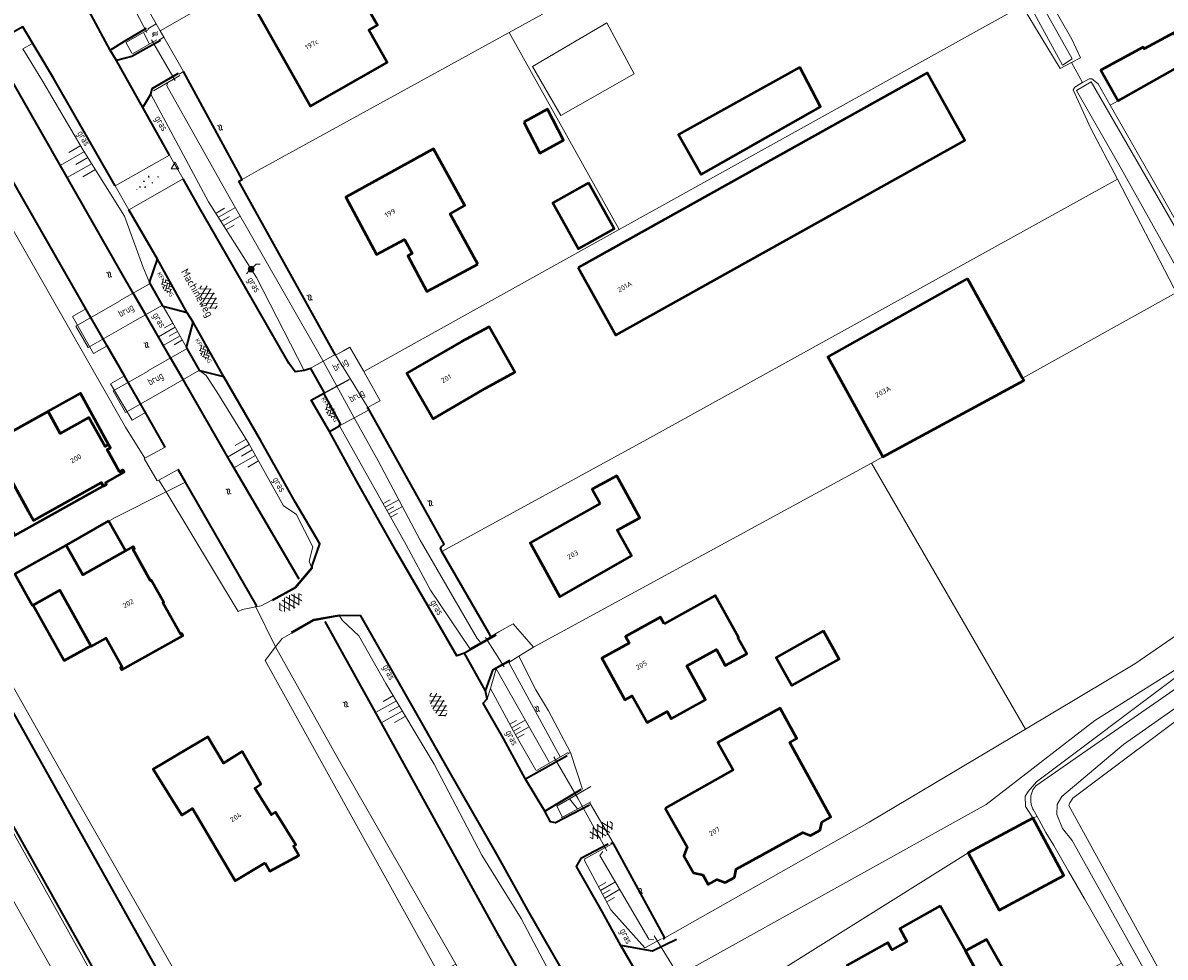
# Model space of a CAD drawing. Header units: metres. Extents: x 113441 to 115918, y 474822 to 477887.
# Tile 44 of 145: x 114680 to 114825, y 475857 to 475976. Entities that reach past the tile are written whole.
import ezdxf
from ezdxf.enums import TextEntityAlignment as Align

# ---------------------------------------------------------------- set-up
doc = ezdxf.new("R2010")
doc.units = ezdxf.units.M
doc.layers.get('0').update_dxf_attribs({"color": 252})
for name, color, linetype, lineweight in [('B-WE-GK-BESCHOEIING-G', 252, 'GK-BESCHOEIING', 35), ('B-WE-GK-KEERWAND_DAMWAND_HOUT-G', 30, 'Continuous', 18), ('B-WE-GR-GRAS-GV', 252, 'Continuous', 13), ('B-WE-GR-GROENVOORZIENING-GV', 252, 'Continuous', 18), ('B-WE-GW-TALUD-S', 90, 'Continuous', 18), ('B-WE-GW-TALUD_KRUIN-G', 252, 'Continuous', 18), ('B-WE-IE-TERREINAFSCHEIDING_KUNSTMATIG_MUUR-G', 252, 'IE-TERREINAFSCHEIDING-KUNSTMATIG-DICHT', 18), ('B-WE-KW-KUNSTWERK-G', 170, 'Continuous', 18), ('B-WE-KW-KUNSTWERK_DEK-GV', 252, 'Continuous', 18), ('B-WE-KW-KUNSTWERK_DUIKER-G', 252, 'Continuous', 18), ('B-WE-KW-KUNSTWERK_LANDHOOFD-GV', 252, 'Continuous', 18), ('B-WE-MO-ONDERZOEK_PEILBUIS-S', 150, 'Continuous', 18), ('B-WE-OG-BEBOUWING-GV', 7, 'Continuous', 50), ('B-WE-OG-BEBOUWING-T18', 7, 'Continuous', 50), ('B-WE-OG-BEBOUWING_LUIFEL-GV', 7, 'Continuous', 50), ('B-WE-OG-BEBOUWING_SCHUUR-GV', 7, 'Continuous', 50), ('B-WE-OG-INFO-T18', 7, 'Continuous', 18), ('B-WE-OG-TERREIN_ERF-GV', 252, 'Continuous', 18), ('B-WE-OG-TOPOGRAFIE-T18', 7, 'Continuous', 18), ('B-WE-OG-TOPOGRAFIE_PIKET-S', 7, 'Continuous', 18), ('B-WE-OG-WATER-GV', 252, 'Continuous', 18), ('B-WE-OG-WATER-S', 130, 'Continuous', 18), ('B-WE-OG-WATER_SLOOT-G', 120, 'Continuous', 18), ('B-WE-OG-WATER_SLOOT-GV', 252, 'Continuous', 18), ('B-WE-OG-WATERPEIL-T18', 150, 'Continuous', 35), ('B-WE-VH-DREMPEL-G', 30, 'Continuous', 18), ('B-WE-VH-KANTVERHARDING_ASFALT-G', 60, 'Continuous', 35), ('B-WE-VH-KANTVERHARDING_BETONSTRAATSTEEN-G', 60, 'Continuous', 35), ('B-WE-VH-KANTVERHARDING_GRIND-G', 60, 'Continuous', 35), ('B-WE-VH-KANTVERHARDING_TEGEL-G', 60, 'Continuous', 18), ('B-WE-VH-VERHARDING_ASFALT-S', 252, 'Continuous', 18), ('B-WE-VH-VERHARDING_BETON-S', 252, 'Continuous', 18), ('B-WE-VH-VERHARDING_BETONSTRAATSTEEN-S', 252, 'Continuous', 18), ('B-WE-VH-VERHARDING_GESLOTEN-GV', 252, 'Continuous', 18), ('B-WE-VH-VERHARDING_HALFVERHARDING-GV', 252, 'Continuous', 18), ('B-WE-VH-VERHARDING_OPEN-GV', 252, 'Continuous', 18)]:
    doc.layers.add(name, color=color, linetype=linetype, lineweight=lineweight)
doc.layers.get('0').freeze()
doc.styles.add('NLCS-ISO', font='NLCS-ISO.ttf')
doc.styles.add('NLCS-ISO-ANNOTATIEF-T18', font='NLCS-ISO.ttf', dxfattribs={"height": 1.8})
doc.linetypes.add('GK-BESCHOEIING', pattern='A,30,-5,[1,NLCS.SHX,S=1,R=0,X=0,Y=0],-5', length=40)
doc.linetypes.add('IE-TERREINAFSCHEIDING-KUNSTMATIG-DICHT', pattern='A,8,-1,[82,NLCS.SHX,S=0.75,R=90,X=0,Y=0],-1', length=10)

# ---------------------------------------------------------------- blocks, each defined once
blk = doc.blocks.new('SMO-BODEM_PEILBUIS-SO')
h = blk.add_hatch(color=256)
edge = h.paths.add_edge_path()
edge.add_arc((0, 0), 0.75, 0, 360)
at = {"color": 0, "linetype": 'Continuous'}
blk.add_line((1.28, 1.28), (2.29, 1.28), dxfattribs=at)
at = {"color": 0, "linetype": 'Continuous', "flags": 128}
for points in [[(0.53, 0.53), (1.28, 1.28)], [(-1.17, -1.17), (-0.53, -0.53)]]:
    blk.add_lwpolyline(points, dxfattribs=at)
at = {"color": 0, "linetype": 'Continuous'}
blk.add_circle((0, 0), 0.75, dxfattribs=at)
at = {"style": 'NLCS-ISO'}
blk.add_attdef('NR', (1.47, -0.77), '', height=1.25, dxfattribs=at)
blk = doc.blocks.new('SOG-PIKET-SO')
blk.add_lwpolyline([(-1, -0.58), (1, -0.58), (0, 1.15), (-1, -0.58)])
blk = doc.blocks.new('SVH-BSS_KEIFORMAAT_KEPER_KL-SO')
for p, q in [((-3.44, -0.47), (-2.97, 0)), ((-3.31, 0.34), (-1.48, -1.48)), ((-2.52, 1.03), (-1.48, 0)), ((-2.23, -0.74), (0, 1.48)), ((-2.23, 0.74), (-1.57, 1.4)), ((-1.77, -1.77), (0, 0)), ((-0.74, 0.74), (1.48, -1.48)), ((-0.1, 1.58), (1.48, 0)), ((0.74, 0.74), (1.4, 1.4)), ((0.74, -0.74), (2.46, 0.98)), ((1.06, -1.91), (2.97, 0)), ((2.23, 0.74), (3.31, -0.34)), ((-0.74, -0.74), (0.5, -1.99)), ((-0.52, -2), (0, -1.48)), ((2.23, -0.74), (2.72, -1.24))]:
    blk.add_line(p, q)
at = {"style": 'NLCS-ISO'}
blk.add_attdef('FORMAAT', text='', height=1.8, dxfattribs=at).set_placement((-3.47, -0.23), align=Align.MIDDLE_RIGHT)
blk.add_attdef('KLEUR', text='', height=1.8, dxfattribs=at).set_placement((3.32, -0.22), align=Align.MIDDLE_LEFT)
at = {"style": 'NLCS-ISO', "flags": 1}
blk.add_attdef('FUNCTIE', text='', height=1.8, dxfattribs=at).set_placement((0.12, -3.58), align=Align.MIDDLE_CENTER)
blk = doc.blocks.new('SVH-ASFALT-SO')
at = {"ltscale": 0.1}
for p, q in [((-1.15, 0.42), (0.57, 3.38)), ((1.65, -0.13), (-0.28, 3.22)), ((0, 0), (1.96, 3.4)), ((2.92, 0.07), (0.99, 3.42)), ((1.31, -0.14), (3.19, 3.13)), ((4.02, 0.57), (2.43, 3.33)), ((-1.63, 0.76), (-2.07, 1.52)), ((-2.02, 1.3), (-1.1, 2.9)), ((0.22, -0.04), (-1.38, 2.73)), ((2.79, 0.04), (4.24, 2.55)), ((4.7, 1.8), (4.29, 2.51))]:
    blk.add_line(p, q, dxfattribs=at)
at = {"style": 'NLCS-ISO'}
blk.add_attdef('KLEUR', text='', height=1.8, dxfattribs=at).set_placement((6.35, 1.54), align=Align.MIDDLE_LEFT)
at = {"style": 'NLCS-ISO', "flags": 1}
blk.add_attdef('FUNCTIE', text='', height=1.8, dxfattribs=at).set_placement((0.87, -2.83), align=Align.MIDDLE_CENTER)
blk = doc.blocks.new('SGW-TALUD-SO')
for p, q in [((0, 0.502), (0.502, 0.502)), ((0, 0.251), (1.004, 0.251)), ((0, 0), (0.502, 0)), ((0, -0.251), (1.004, -0.251)), ((0, -0.502), (0.502, -0.502))]:
    blk.add_line(p, q)
blk = doc.blocks.new('SVH-BETON-SO')
for p, q in [((-2.09, 0), (-1.91, 0)), ((-2, -0.16), (-2.09, 0)), ((-2, -0.16), (-1.91, 0)), ((-0.52, 0.76), (-0.33, 0.76)), ((-0.43, 0.59), (-0.52, 0.76)), ((-0.43, 0.59), (-0.33, 0.76)), ((1.25, 1.31), (1.16, 1.08)), ((1.16, 1.07), (1.26, 0.97)), ((1.25, 1.31), (1.35, 1.21)), ((1.35, 1.21), (1.26, 0.98)), ((3.15, 0), (3.34, 0)), ((3.25, -0.16), (3.15, 0)), ((3.25, -0.16), (3.34, 0)), ((-1, -0.74), (-0.9, -0.64)), ((-1, -0.74), (-0.77, -0.83)), ((-0.9, -0.64), (-0.67, -0.73)), ((-0.77, -0.83), (-0.67, -0.73)), ((1.15, -0.65), (1.34, -0.65)), ((1.25, -0.81), (1.15, -0.65)), ((1.25, -0.81), (1.34, -0.65))]:
    blk.add_line(p, q)
for centre in [(-1.23, 0.61), (-0.9, 0.04), (0, 0), (0.31, 1.11), (1.25, 0), (2.28, 0.72), (-3.01, -0.16), (-2, -0.65), (-0.07, -0.36), (0, -1.05), (2.24, -0.16), (3.25, -0.65)]:
    blk.add_circle(centre, 0.00119)
at = {"style": 'NLCS-ISO', "flags": 1}
blk.add_attdef('FUNCTIE', text='', height=1.8, dxfattribs=at).set_placement((0.12, -3.58), align=Align.MIDDLE_CENTER)
blk = doc.blocks.new('SOG-WATER-SO')
at = {"flags": 128}
for points in [[(-2.51, 0.56), (-2.43, 0.7, -0.538831), (-0.42, 0.73, 0.605168), (1.26, 0.93, -4.035705)], [(-2.88, -0.71), (-2.79, -0.57, -0.538831), (-0.79, -0.54, 0.605168), (0.89, -0.34, -4.035705)]]:
    blk.add_lwpolyline(points, format="xyb", dxfattribs=at)

msp = doc.modelspace()

# ---------------------------------------------------------------- linework, layer by layer
at = {"layer": 'B-WE-GK-BESCHOEIING-G', "ltscale": 0.5, "flags": 128}
for points in [[(114693.801, 475941.472), (114692.325, 475944.037), (114684.673, 475957.435), (114677.079, 475970.758)], [(114707.228, 475955.694), (114707.66, 475955.934), (114700.194, 475969.643)], [(114697.883, 475921.876), (114695.367, 475926.259), (114692.687, 475930.927), (114690.491, 475934.751), (114687.78, 475939.474), (114676.358, 475959.367)], [(114719.533, 475933.573), (114707.228, 475955.694)], [(114652.292, 475946.578), (114647.303, 475943.775), (114671.023, 475901.431), (114705.155, 475840.501)], [(114722.347, 475795.535), (114722.199, 475795.799), (114682.645, 475866.371), (114638.41, 475945.116)], [(114695.387, 475938.717), (114693.801, 475941.472)], [(114698.55, 475933.222), (114695.387, 475938.717)], [(114700.145, 475930.45), (114698.55, 475933.222)], [(114714.9, 475905.062), (114706.221, 475919.895), (114700.145, 475930.45)], [(114732.997, 475909.157), (114733.34, 475909.5), (114723.66, 475926.9)], [(114700.439, 475917.425), (114699.524, 475919.019)], [(114709.424, 475901.777), (114700.439, 475917.425)], [(114739.046, 475898.248), (114733.07, 475908.59), (114732.88, 475909.04), (114732.997, 475909.157)], [(114709.424, 475901.777), (114709.398, 475901.563)], [(114751.411, 475840.125), (114748.436, 475845.385), (114740.15, 475860.003), (114725.762, 475886.062), (114718.209, 475899.679)], [(114739.31, 475897.79), (114739.046, 475898.248)], [(114751.914, 475876.498), (114751.937, 475876.51)], [(114751.937, 475876.51), (114751.926, 475876.53)], [(114754.844, 475871.531), (114754.552, 475871.375)], [(114761.44, 475859.416), (114754.938, 475871.358), (114754.844, 475871.531)], [(114761.21, 475859.284), (114761.44, 475859.416)]]:
    msp.add_lwpolyline(points, dxfattribs=at)
at = {"layer": 'B-WE-GK-KEERWAND_DAMWAND_HOUT-G'}
for points in [[(114692.858, 475973.334), (114695.748, 475975.011)], [(114696.805, 475973.696), (114693.705, 475971.924)], [(114696.386, 475967.195), (114699.733, 475969.15)], [(114739.574, 475893.565), (114741.711, 475894.77)], [(114749.146, 475883.027), (114745.085, 475880.708)], [(114747.686, 475876.17), (114752.031, 475878.67)], [(114752.004, 475876.749), (114748.416, 475874.789), (114748.231, 475874.687)], [(114751.253, 475869.48), (114754.751, 475871.372)], [(114761.003, 475859.304), (114758.874, 475858.163)]]:
    msp.add_lwpolyline(points, dxfattribs=at)
at = {"layer": 'B-WE-GR-GRAS-GV'}
for points in [[(114828.06, 475970.96), (114819.1, 475965.92), (114818.099, 475965.382), (114824.227, 475954.587), (114830.141, 475944.09)], [(114969.302, 475693.102), (114951.86, 475723.396), (114934.441, 475753.804), (114922.541, 475774.476), (114914.026, 475789.269), (114909.619, 475796.756), (114865.002, 475874.432), (114849.936, 475900.605), (114847.703, 475901.581), (114830.092, 475889.757), (114813.35, 475877.2), (114812.947, 475876.616), (114812.842, 475876.283), (114868.427, 475775.077), (114910.114, 475702.952)]]:
    msp.add_lwpolyline(points, dxfattribs=at)
for points in [[(114687.216, 475857.248), (114670.379, 475887.356), (114655.257, 475913.886), (114643.774, 475934.426), (114637.688, 475944.547), (114633.941, 475943.168), (114713.435, 475802.384), (114718.285, 475794.595), (114717.11, 475793.398), (114710.834, 475789.991), (114710.561, 475789.88), (114704.632, 475787.466), (114705.679, 475785.606), (114722.518, 475794.915), (114722.347, 475795.535), (114722.106, 475795.406), (114721.77, 475795.477), (114721.166, 475796.059), (114704.329, 475826.166)], [(114838.06, 475921.348), (114826.516, 475941.548), (114806.909, 475930.64), (114807.08, 475930.33), (114792.14, 475922.23), (114789.17, 475920.62), (114787.721, 475919.831), (114807.291, 475885.998), (114821.24, 475894.31), (114831.53, 475901.37), (114838.931, 475905.699), (114847.511, 475910.461), (114846.835, 475911.439), (114845.727, 475910.692), (114845.52, 475910.698), (114844.634, 475911.206)]]:
    msp.add_lwpolyline(points, close=True, dxfattribs=at)
at = {"layer": 'B-WE-GR-GROENVOORZIENING-GV'}
msp.add_lwpolyline([(114625.84, 475942.19), (114628.037, 475938.528), (114629.686, 475935.86), (114678.047, 475850.212), (114706.161, 475800.59), (114705.157, 475799.889), (114710.561, 475789.88), (114710.834, 475789.991), (114717.11, 475793.398), (114718.285, 475794.595), (114713.435, 475802.384), (114633.941, 475943.168), (114632.386, 475944.489), (114629.735, 475944.279)], close=True, dxfattribs=at)
msp.add_lwpolyline([(114844.317, 475904.861), (114816.139, 475887.084), (114802.315, 475876.406), (114765.098, 475855.708), (114766.362, 475853.39), (114768.215, 475850.296), (114800.027, 475870.263), (114808.225, 475874.66), (114808.257, 475874.677), (114807.316, 475876.119), (114807.282, 475877.434), (114807.645, 475878.047), (114808.716, 475879.263), (114826.727, 475892.819)], dxfattribs=at)
at = {"layer": 'B-WE-GW-TALUD_KRUIN-G'}
for points in [[(114692.923, 475973.286), (114693.631, 475971.978)], [(114695.875, 475942.822), (114695.038, 475944.844), (114692.677, 475951.264), (114687.435, 475959.659), (114682.286, 475968.385), (114680.437, 475971.423), (114679.776, 475972.532)], [(114715.549, 475931.606), (114709.466, 475943.46), (114703.377, 475953.074), (114696.059, 475966.793)], [(114700.6, 475934.528), (114698.769, 475937.803), (114697.612, 475939.771)], [(114716.472, 475906.566), (114716.203, 475907.348), (114716.636, 475909.16), (114714.521, 475913.346), (114712.93, 475914.4), (114708.542, 475922.235), (114704.425, 475928.907), (114703.081, 475930.968), (114702.275, 475931.558)], [(114736.606, 475896.239), (114731.606, 475903.68), (114728.546, 475909.421), (114723.59, 475918.197), (114720.055, 475924.558)], [(114753.36, 475841.278), (114752.826, 475843.563), (114748.319, 475852.095), (114743.138, 475861.884), (114738.145, 475869.959), (114732.079, 475881.516), (114725.929, 475891.8), (114722.518, 475897.839), (114720.425, 475899.789), (114719.983, 475900.461)], [(114745.033, 475880.752), (114742.198, 475885.732), (114739.272, 475891.138)], [(114748.416, 475874.789), (114747.686, 475876.17)], [(114758.874, 475858.163), (114754.579, 475862.983), (114751.196, 475869.275), (114751.253, 475869.48)]]:
    msp.add_lwpolyline(points, dxfattribs=at)
at = {"layer": 'B-WE-IE-TERREINAFSCHEIDING_KUNSTMATIG_MUUR-G'}
for points in [[(114685.273, 475909.392), (114691.51, 475912.897)], [(114749.067, 475882.81), (114749.422, 475883.014)]]:
    msp.add_lwpolyline(points, dxfattribs=at)
at = {"layer": 'B-WE-KW-KUNSTWERK-G'}
for points in [[(114692.039, 475940.475), (114695.969, 475942.699)], [(114697.516, 475939.934), (114693.421, 475937.593)], [(114695.663, 475931.579), (114700.664, 475934.424)], [(114719.586, 475933.679), (114716.424, 475931.939)], [(114702.227, 475931.645), (114697.228, 475928.776)], [(114721.29, 475930.426), (114718.096, 475928.681)], [(114718.186, 475928.815), (114721.3, 475930.531)], [(114720.064, 475924.589), (114723.651, 475926.529)], [(114711.481, 475902.474), (114714.401, 475904.106), (114716.472, 475906.566), (114716.568, 475906.514)], [(114719.983, 475900.461), (114719.979, 475900.35), (114716.798, 475899.78), (114713.974, 475898.149)], [(114739.883, 475898.058), (114736.606, 475896.239)], [(114738.839, 475889.851), (114739.272, 475891.138), (114739.991, 475893.649), (114742.038, 475894.74)]]:
    msp.add_lwpolyline(points, dxfattribs=at)
at = {"layer": 'B-WE-KW-KUNSTWERK_DEK-GV'}
for points in [[(114692.057, 475940.438), (114686.523, 475937.274), (114688.087, 475934.538), (114693.423, 475937.588)], [(114723.485, 475926.804), (114723.66, 475926.9), (114724.252, 475927.226), (114724.97, 475927.62), (114725.201, 475927.747), (114723.107, 475931.556), (114721.36, 475934.567), (114720.565, 475934.135), (114719.619, 475933.62)], [(114695.687, 475931.538), (114691.262, 475929.014), (114692.827, 475926.269), (114697.252, 475928.793)], [(114711.526, 475902.45), (114710.09, 475901.68), (114709.398, 475901.563), (114711.918, 475896.452), (114712.76, 475897.52), (114713.95, 475898.191)]]:
    msp.add_lwpolyline(points, dxfattribs=at)
at = {"layer": 'B-WE-KW-KUNSTWERK_DUIKER-G'}
for points in [[(114692.758, 475979.925), (114695.546, 475974.635)], [(114696.114, 475973.709), (114699.132, 475968.494)], [(114740.993, 475893.896), (114738.616, 475897.622)], [(114750.422, 475877.122), (114747.292, 475882.449)], [(114754.06, 475870.504), (114750.422, 475877.122)], [(114763.336, 475854.391), (114760.092, 475859.701)]]:
    msp.add_lwpolyline(points, dxfattribs=at)
at = {"layer": 'B-WE-KW-KUNSTWERK_LANDHOOFD-GV'}
msp.add_lwpolyline([(114719.533, 475933.573), (114721.388, 475930.595), (114723.66, 475926.9), (114724.252, 475927.226), (114724.97, 475927.62), (114725.201, 475927.747), (114723.137, 475931.502), (114723.107, 475931.556), (114721.36, 475934.567), (114720.565, 475934.135)], close=True, dxfattribs=at)
msp.add_lwpolyline([(114697.883, 475921.876), (114695.296, 475920.478), (114695.208, 475920.431), (114696.84, 475917.567), (114697.046, 475917.679), (114699.524, 475919.019)], dxfattribs=at)
at = {"layer": 'B-WE-OG-BEBOUWING-GV'}
for points in [[(114718.561, 475982.159), (114718.448, 475982.359), (114709.531, 475977.346), (114716.342, 475965.232), (114726.102, 475970.817), (114723.762, 475974.905), (114724.873, 475975.541), (114722.712, 475979.316), (114721.601, 475978.681), (114719.355, 475982.606)], [(114826.248, 475974.431), (114826.16, 475974.6), (114822.4, 475972.54), (114822.29, 475972.75), (114816.88, 475969.81), (114819.1, 475965.92), (114828.06, 475970.96)], [(114750.389, 475944.711), (114755.185, 475936.107), (114799.609, 475960.871), (114794.813, 475969.475)], [(114778.59, 475970.19), (114763.16, 475961.65), (114766.07, 475956.56), (114781.22, 475965.17)], [(114737.646, 475945.163), (114734.121, 475951.551), (114736.003, 475952.59), (114732.017, 475959.813), (114720.86, 475953.656), (114724.753, 475946.383), (114728.324, 475948.294), (114729.282, 475946.504), (114728.718, 475946.202), (114731.139, 475941.679)], [(114751.738, 475955.481), (114747.196, 475952.952), (114750.446, 475947.109), (114754.992, 475949.637)], [(114799.94, 475943.3), (114782.17, 475933.34), (114789.17, 475920.62), (114792.14, 475922.23), (114807.08, 475930.33), (114806.909, 475930.64)], [(114735.53, 475935.273), (114728.624, 475931.272), (114731.947, 475925.448), (114738.707, 475929.405), (114742.33, 475931.4), (114739.086, 475937.152)], [(114681.106, 475912.533), (114689.748, 475917.355), (114689.996, 475916.909), (114690.389, 475917.128), (114690.273, 475917.337), (114692.659, 475918.663), (114692.484, 475918.978), (114692.038, 475918.73), (114690.47, 475921.554), (114690.898, 475921.792), (114690.679, 475922.185), (114690.234, 475921.937), (114688.174, 475925.644), (114684.52, 475923.614), (114682.971, 475926.402), (114675.698, 475922.361), (114680.465, 475913.673)], [(114753.207, 475914.675), (114744.316, 475909.674), (114748.076, 475902.822), (114757.176, 475908.024), (114755.377, 475911.315), (114758.238, 475912.879), (114755.317, 475918.223), (114752.199, 475916.512)], [(114685.358, 475909.24), (114685.273, 475909.392), (114678.734, 475905.759), (114680.99, 475901.718), (114684.468, 475903.665), (114688.459, 475896.499), (114690.356, 475897.57), (114692.383, 475893.921), (114692.191, 475893.814), (114692.347, 475893.535), (114700.128, 475897.875), (114699.972, 475898.155), (114699.798, 475898.057), (114697.574, 475902.042), (114697.679, 475902.101), (114696.107, 475904.917), (114696.002, 475904.859), (114693.783, 475908.835), (114693.957, 475908.932), (114693.801, 475909.211), (114687.375, 475905.627)], [(114761.34, 475899.397), (114760.88, 475900.228), (114756.433, 475897.773), (114756.897, 475896.932), (114753.396, 475894.999), (114756.325, 475889.694), (114757.288, 475890.226), (114759.173, 475886.812), (114761.712, 475888.213), (114762.229, 475887.277), (114766.613, 475889.697), (114764.22, 475894.03), (114767.984, 475896.109), (114769.115, 475894.061), (114771.846, 475895.569), (114770.72, 475897.608), (114770.79, 475897.647), (114767.841, 475902.987)], [(114781.614, 475898.486), (114775.575, 475895.116), (114777.572, 475891.536), (114783.612, 475894.906)], [(114761.469, 475875.934), (114764.256, 475870.994), (114763.855, 475869.873), (114765.083, 475867.695), (114766.26, 475867.441), (114766.958, 475866.204), (114768.097, 475866.83), (114769.096, 475866.467), (114770.288, 475867.122), (114770.516, 475868.16), (114778.982, 475872.814), (114779.98, 475872.45), (114781.172, 475873.106), (114781.4, 475874.144), (114782.539, 475874.77), (114777.312, 475884.278), (114778.241, 475884.789), (114776.121, 475888.644), (114768.191, 475884.285), (114770.103, 475880.806)], [(114710.602, 475868.961), (114711.188, 475867.895), (114714.867, 475869.921), (114714.213, 475871.108), (114714.478, 475871.266), (114711.886, 475875.416), (114711.377, 475875.098), (114709.261, 475878.487), (114710.023, 475878.964), (114707.653, 475883.135), (114705.283, 475881.653), (114703.304, 475885.01), (114700.626, 475883.454), (114696.339, 475880.892), (114699.99, 475875.047), (114701.344, 475875.894), (114706.752, 475866.671)], [(114808.225, 475874.66), (114800.027, 475870.263), (114803.958, 475862.932), (114812.189, 475867.346), (114808.257, 475874.677)], [(114796.462, 475863.48), (114791.312, 475860.601), (114792.231, 475858.961), (114790.31, 475857.886), (114789.783, 475858.829), (114784.634, 475855.949), (114788.829, 475848.442), (114798.678, 475853.942), (114801.051, 475855.267), (114799.657, 475857.762)]]:
    msp.add_lwpolyline(points, close=True, dxfattribs=at)
at = {"layer": 'B-WE-OG-BEBOUWING_LUIFEL-GV'}
for points in [[(114690.679, 475922.185), (114687.081, 475928.718), (114673.029, 475920.931), (114678.733, 475910.625), (114689.997, 475916.909), (114689.748, 475917.355), (114681.106, 475912.533), (114680.465, 475913.673), (114675.698, 475922.361), (114682.971, 475926.402), (114684.52, 475923.614), (114688.174, 475925.644), (114690.234, 475921.937)], [(114690.679, 475912.472), (114685.273, 475909.392), (114687.375, 475905.627), (114692.815, 475908.661)], [(114684.468, 475903.665), (114681.06, 475901.757), (114685.007, 475894.707), (114688.404, 475896.598)], [(114798.678, 475853.942), (114800.185, 475851.236), (114805.226, 475854.136), (114802.347, 475859.196), (114799.657, 475857.762), (114801.051, 475855.267)]]:
    msp.add_lwpolyline(points, close=True, dxfattribs=at)
at = {"layer": 'B-WE-OG-BEBOUWING_SCHUUR-GV'}
msp.add_lwpolyline([(114743.502, 475963.229), (114745.539, 475959.283), (114748.553, 475960.902), (114746.515, 475964.847)], close=True, dxfattribs=at)
at = {"layer": 'B-WE-OG-TERREIN_ERF-GV'}
for points in [[(114729.532, 476119.651), (114741.466, 476098.245), (114750.934, 476082.245), (114760.258, 476065.781), (114772.976, 476043.755), (114788.564, 476016.514), (114798.203, 476000), (114813.196, 475973.786), (114814.307, 475971.403), (114813.148, 475970.787), (114814.58, 475968.254), (114815.41, 475968.734), (114815.756, 475968.724), (114816.568, 475968.079), (114818.099, 475965.382), (114819.1, 475965.92), (114816.88, 475969.81), (114822.29, 475972.75), (114822.4, 475972.54), (114826.16, 475974.6)], [(114675.702, 476013.167), (114676.047, 476013.689), (114713.073, 476034.821), (114724.035, 476015.484), (114734.897, 475996.324), (114745.879, 475976.951), (114741.624, 475974.616), (114755.622, 475949.542), (114806.899, 475978.017), (114803.965, 475982.893), (114794.46, 476000), (114785.466, 476015.459), (114763.25, 476054.955), (114747.362, 476083.539), (114744.67, 476088.229), (114727.214, 476078.279), (114740.63, 476054.41), (114741.531, 476052.808), (114726.57, 476044.29), (114723.464, 476049.691), (114677.494, 476023.608), (114679.449, 476020.047), (114673.29, 476015.6), (114672.885, 476015.32)], [(114751.926, 475876.53), (114751.937, 475876.51), (114754.844, 475871.531), (114754.938, 475871.358), (114761.44, 475859.416), (114787.419, 475874.156), (114807.291, 475885.998), (114787.721, 475919.831), (114744.72, 475896.4), (114742.867, 475895.259), (114745.037, 475890.985), (114746.624, 475888.313), (114749.422, 475883.014), (114750.952, 475878.357)], [(114732.623, 475854.915), (114710.585, 475894.729), (114711.918, 475896.452), (114709.398, 475901.563), (114707.711, 475901.184), (114707.145, 475900.944), (114697.993, 475916.164), (114691.51, 475912.897), (114685.273, 475909.392), (114685.358, 475909.24), (114687.375, 475905.627), (114693.801, 475909.211), (114693.957, 475908.932), (114693.783, 475908.835), (114696.002, 475904.859), (114696.107, 475904.917), (114697.679, 475902.101), (114697.574, 475902.042), (114699.798, 475898.057), (114699.972, 475898.155), (114700.128, 475897.875), (114692.347, 475893.535), (114692.191, 475893.814), (114692.383, 475893.921), (114690.356, 475897.57), (114688.459, 475896.499), (114684.468, 475903.665), (114680.99, 475901.718), (114678.734, 475905.759)], [(114672.387, 475902.161), (114686.827, 475876.654), (114706.945, 475841.44)], [(114814.806, 475864.383), (114812.784, 475867.896), (114810.9, 475871.17), (114809.902, 475872.828), (114809.01, 475874.49), (114808.806, 475874.845), (114808.257, 475874.677), (114812.189, 475867.346), (114803.958, 475862.932), (114800.027, 475870.263), (114768.215, 475850.296), (114767.444, 475849.628), (114769.973, 475845.145), (114771.049, 475845.099), (114775.609, 475837.226), (114779.093, 475831.719)], [(114779.432, 475832.981), (114787.322, 475837.413), (114787.089, 475837.994), (114819.522, 475856.19), (114814.806, 475864.383)]]:
    msp.add_lwpolyline(points, dxfattribs=at)
for points in [[(114734.897, 475996.324), (114724.035, 476015.484), (114686.379, 475993.993), (114694.255, 475980.089), (114696.738, 475975.725), (114697.244, 475974.834)], [(114707.66, 475955.934), (114709.734, 475957.112), (114741.624, 475974.616), (114745.879, 475976.951), (114734.897, 475996.324), (114697.244, 475974.834), (114697.707, 475974.019), (114700.194, 475969.643)], [(114726.102, 475970.817), (114716.342, 475965.232), (114709.531, 475977.346), (114718.448, 475982.359), (114718.561, 475982.159), (114719.355, 475982.606), (114721.601, 475978.681), (114722.712, 475979.316), (114724.873, 475975.541), (114723.762, 475974.905)], [(114819.001, 475955.939), (114815.587, 475962.502), (114813.366, 475967.336), (114813.582, 475967.676), (114814.58, 475968.254), (114813.148, 475970.787), (114811.71, 475970.021), (114806.899, 475978.017), (114755.622, 475949.542), (114723.137, 475931.502), (114725.201, 475927.747), (114724.97, 475927.62), (114724.252, 475927.226), (114723.66, 475926.9), (114733.34, 475909.5), (114732.997, 475909.157), (114732.88, 475909.04), (114733.07, 475908.59), (114759.142, 475922.824)], [(114741.624, 475974.616), (114709.734, 475957.112), (114707.66, 475955.934), (114707.228, 475955.694), (114719.533, 475933.573), (114720.565, 475934.135), (114721.36, 475934.567), (114723.107, 475931.556), (114723.137, 475931.502), (114755.622, 475949.542)], [(114757.54, 475969.38), (114754.04, 475975.85), (114744.59, 475970.3), (114748.22, 475964.08)], [(114757.54, 475969.38), (114748.22, 475964.08), (114744.59, 475970.3), (114754.04, 475975.85)], [(114750.389, 475944.711), (114794.813, 475969.475), (114799.609, 475960.871), (114755.185, 475936.107)], [(114778.59, 475970.19), (114781.22, 475965.17), (114766.07, 475956.56), (114763.16, 475961.65)], [(114736.003, 475952.59), (114734.121, 475951.551), (114737.646, 475945.163), (114731.139, 475941.679), (114728.718, 475946.202), (114729.282, 475946.504), (114728.324, 475948.294), (114724.753, 475946.383), (114720.86, 475953.656), (114732.017, 475959.813)], [(114676.057, 475953.718), (114674.367, 475957.103), (114660.829, 475949.335), (114661.384, 475946.845), (114660.992, 475946.184), (114656.824, 475943.52), (114654.911, 475944.069), (114653.931, 475945.976), (114651.968, 475944.251), (114650.49, 475942.893), (114653.709, 475939.719), (114672.481, 475904.973), (114672.387, 475902.161), (114678.734, 475905.759), (114685.273, 475909.392), (114691.51, 475912.897), (114697.993, 475916.164), (114697.046, 475917.679), (114696.84, 475917.567), (114695.208, 475920.431), (114695.296, 475920.478), (114692.836, 475924.413)], [(114799.94, 475943.3), (114806.909, 475930.64), (114826.516, 475941.548), (114826.172, 475942.15), (114819.001, 475955.939), (114759.142, 475922.824), (114733.07, 475908.59), (114739.046, 475898.248), (114739.31, 475897.79), (114740.298, 475898.354), (114742.13, 475899.4), (114744.72, 475896.4), (114787.721, 475919.831), (114789.17, 475920.62), (114782.17, 475933.34)], [(114747.196, 475952.952), (114751.738, 475955.481), (114754.992, 475949.637), (114750.446, 475947.109)], [(114735.53, 475935.273), (114739.086, 475937.152), (114742.33, 475931.4), (114738.707, 475929.405), (114731.947, 475925.448), (114728.624, 475931.272)], [(114682.971, 475926.402), (114684.52, 475923.614), (114688.174, 475925.644), (114690.234, 475921.937), (114690.679, 475922.185), (114690.898, 475921.792), (114690.47, 475921.554), (114692.038, 475918.73), (114692.484, 475918.978), (114692.659, 475918.663), (114690.273, 475917.337), (114690.389, 475917.128), (114689.996, 475916.909), (114689.748, 475917.355), (114681.106, 475912.533), (114680.465, 475913.673), (114675.698, 475922.361)], [(114753.207, 475914.675), (114752.199, 475916.512), (114755.317, 475918.223), (114758.238, 475912.879), (114755.377, 475911.315), (114757.176, 475908.024), (114748.076, 475902.822), (114744.316, 475909.674)], [(114761.34, 475899.397), (114767.841, 475902.987), (114770.79, 475897.647), (114770.72, 475897.608), (114771.846, 475895.569), (114769.115, 475894.061), (114767.984, 475896.109), (114764.22, 475894.03), (114766.613, 475889.697), (114762.229, 475887.277), (114761.712, 475888.213), (114759.173, 475886.812), (114757.288, 475890.226), (114756.325, 475889.694), (114753.396, 475894.999), (114756.897, 475896.932), (114756.433, 475897.773), (114760.88, 475900.228)], [(114781.614, 475898.486), (114783.612, 475894.906), (114777.572, 475891.536), (114775.575, 475895.116)], [(114761.469, 475875.934), (114770.103, 475880.806), (114768.191, 475884.285), (114776.121, 475888.644), (114778.241, 475884.789), (114777.312, 475884.278), (114782.539, 475874.77), (114781.4, 475874.144), (114781.172, 475873.106), (114779.98, 475872.45), (114778.982, 475872.814), (114770.516, 475868.16), (114770.288, 475867.122), (114769.096, 475866.467), (114768.097, 475866.83), (114766.958, 475866.204), (114766.26, 475867.441), (114765.083, 475867.695), (114763.855, 475869.873), (114764.256, 475870.994)], [(114714.867, 475869.921), (114711.188, 475867.895), (114710.602, 475868.961), (114706.752, 475866.671), (114701.344, 475875.894), (114699.99, 475875.047), (114696.339, 475880.892), (114700.626, 475883.454), (114703.304, 475885.01), (114705.283, 475881.653), (114707.653, 475883.135), (114710.023, 475878.964), (114709.261, 475878.487), (114711.377, 475875.098), (114711.886, 475875.416), (114714.478, 475871.266), (114714.213, 475871.108)], [(114801.051, 475855.267), (114798.678, 475853.942), (114788.829, 475848.442), (114784.634, 475855.949), (114789.783, 475858.829), (114790.31, 475857.886), (114792.231, 475858.961), (114791.312, 475860.601), (114796.462, 475863.48), (114799.657, 475857.762)]]:
    msp.add_lwpolyline(points, close=True, dxfattribs=at)
at = {"layer": 'B-WE-OG-WATER-GV'}
for points in [[(114778.502, 476032.797), (114763.362, 476059.292), (114753.84, 476075.828), (114742.326, 476095.352), (114732.115, 476113.642), (114725.161, 476126.173), (114724.346, 476125.659), (114738.128, 476100.869), (114747.446, 476084.205), (114760.409, 476061.304), (114773.107, 476038.477), (114789.085, 476010.826), (114795.401, 476000), (114805.901, 475981.706), (114812.03, 475970.469), (114813.228, 475971.267), (114807.555, 475981.453), (114797.197, 476000), (114792.874, 476007.59)], [(114819.36, 475957.53), (114844.81, 475912.02), (114844.99, 475912.111), (114846.592, 475912.924), (114846.654, 475912.956), (114847.399, 475913.334), (114847.43, 475913.35), (114815.68, 475968.35), (114813.79, 475967.24)], [(114671.023, 475901.431), (114647.303, 475943.775), (114652.292, 475946.578), (114648.487, 475950.772), (114638.41, 475945.116), (114682.645, 475866.371), (114722.199, 475795.799), (114722.347, 475795.535), (114722.518, 475794.915), (114705.679, 475785.606), (114705.007, 475785.234), (114661.223, 475761.027), (114670.818, 475758.337), (114732.253, 475792.077), (114729.102, 475797.698), (114728.957, 475798.011), (114728.403, 475799.001), (114705.155, 475840.501)]]:
    msp.add_lwpolyline(points, close=True, dxfattribs=at)
for points in [[(114697.042, 475973.642), (114697.707, 475974.019), (114697.244, 475974.834), (114696.738, 475975.725), (114695.646, 475975.078)], [(114738.724, 475897.454), (114739.31, 475897.79), (114739.046, 475898.248), (114733.07, 475908.59), (114732.88, 475909.04), (114732.997, 475909.157), (114733.34, 475909.5), (114723.66, 475926.9), (114721.388, 475930.595), (114719.533, 475933.573), (114707.228, 475955.694), (114707.66, 475955.934), (114700.194, 475969.643), (114699.649, 475969.322)], [(114677.475, 475963.93), (114674.505, 475962.294), (114676.073, 475959.864), (114676.358, 475959.367), (114687.78, 475939.474), (114690.491, 475934.751), (114692.687, 475930.927), (114695.367, 475926.259), (114697.883, 475921.876)], [(114699.524, 475919.019), (114700.439, 475917.425), (114709.424, 475901.777), (114709.398, 475901.563), (114711.918, 475896.452), (114719.7, 475882.49), (114734.851, 475856.084), (114745.177, 475837.872), (114747.808, 475833.231), (114759.764, 475812.144), (114759.931, 475811.927), (114761.126, 475812.172), (114765.473, 475804.738), (114783.598, 475771.795), (114786.011, 475767.155), (114795.527, 475750), (114800, 475743.98), (114807.715, 475730.608), (114809.533, 475727.502), (114813, 475722.03), (114819.89, 475720.157)], [(114849.01, 475903.41), (114848.802, 475906.228), (114847.78, 475905.81), (114846.407, 475905.079), (114845.167, 475904.156), (114808.633, 475878.754), (114808.25, 475878.28), (114807.987, 475877.497), (114807.99, 475876.67)], [(114908.32, 475701.929), (114897.879, 475720.297), (114882.886, 475746.512), (114870.425, 475769.128), (114857.11, 475793.429), (114852.562, 475801.339), (114813.25, 475871.8), (114812.01, 475873.336), (114811.316, 475875.138), (114811.35, 475876.383), (114811.931, 475877.405), (114819.767, 475884.02), (114845.978, 475902.441), (114847.17, 475903.03), (114848.067, 475903.334), (114849.01, 475903.41)], [(114748.114, 475882.438), (114741.601, 475894.479)], [(114751.914, 475876.498), (114751.937, 475876.51), (114751.926, 475876.53)], [(114808.237, 475875.846), (114808.257, 475875.805), (114808.278, 475875.764), (114808.806, 475874.845), (114809.01, 475874.49), (114809.902, 475872.828), (114810.9, 475871.17), (114812.784, 475867.896), (114814.806, 475864.383), (114819.522, 475856.19), (114850.9, 475801.67), (114854.68, 475793.94), (114859.31, 475785.64), (114877.929, 475752.65), (114892.794, 475726.312), (114906.777, 475701.536)], [(114761.21, 475859.284), (114761.44, 475859.416), (114754.938, 475871.358), (114754.844, 475871.531), (114754.552, 475871.375)]]:
    msp.add_lwpolyline(points, dxfattribs=at)
msp.add_lwpolyline([(114807.99, 475876.67, 0.0764162), (114808.237, 475875.846)], format="xyb", dxfattribs=at)
at = {"layer": 'B-WE-OG-WATER_SLOOT-G'}
for points in [[(114695.835, 475973.206), (114695.147, 475974.526)], [(114717.969, 475932.79), (114717.911, 475932.896), (114706.016, 475953.702), (114698.076, 475967.822), (114698.166, 475968.218)], [(114721.929, 475925.598), (114717.969, 475932.79)], [(114737.936, 475897.109), (114737.549, 475897.521), (114730.304, 475910.047), (114724.952, 475920.11), (114721.929, 475925.598)], [(114746.697, 475881.785), (114739.991, 475893.649)], [(114750.331, 475875.835), (114749.295, 475877.095)], [(114760.024, 475859.185), (114759.394, 475859.273), (114753.182, 475869.902), (114753.535, 475870.42)]]:
    msp.add_lwpolyline(points, dxfattribs=at)
at = {"layer": 'B-WE-OG-WATER_SLOOT-GV'}
for points in [[(114813.148, 475970.787), (114814.307, 475971.403), (114813.196, 475973.786), (114798.203, 476000), (114788.564, 476016.514), (114772.976, 476043.755), (114760.258, 476065.781), (114750.934, 476082.245), (114741.466, 476098.245), (114729.532, 476119.651), (114725.185, 476127.107), (114723.629, 476126.346), (114737.714, 476100.345), (114744.67, 476088.229), (114747.362, 476083.539), (114763.25, 476054.955), (114785.466, 476015.459), (114794.46, 476000), (114803.965, 475982.893), (114806.899, 475978.017), (114811.71, 475970.021)], [(114778.502, 476032.797), (114792.874, 476007.59), (114797.197, 476000), (114807.555, 475981.453), (114813.228, 475971.267), (114812.03, 475970.469), (114805.901, 475981.706), (114795.401, 476000), (114789.085, 476010.826), (114773.107, 476038.477), (114760.409, 476061.304), (114747.446, 476084.205), (114738.128, 476100.869), (114724.346, 476125.659), (114725.161, 476126.173), (114732.115, 476113.642), (114742.326, 476095.352), (114753.84, 476075.828), (114763.362, 476059.292)], [(114847.785, 475912.573), (114847.938, 475913.519), (114840.583, 475926.094), (114830.141, 475944.09), (114824.227, 475954.587), (114818.099, 475965.382), (114816.568, 475968.079), (114815.756, 475968.724), (114815.41, 475968.734), (114814.58, 475968.254), (114813.582, 475967.676), (114813.366, 475967.336), (114815.587, 475962.502), (114819.001, 475955.939), (114826.172, 475942.15), (114826.516, 475941.548), (114838.06, 475921.348), (114844.634, 475911.206), (114845.52, 475910.698), (114845.727, 475910.692), (114846.835, 475911.439), (114847.701, 475912.022)], [(114847.43, 475913.35), (114847.399, 475913.334), (114846.654, 475912.956), (114846.592, 475912.924), (114844.99, 475912.111), (114844.81, 475912.02), (114819.36, 475957.53), (114813.79, 475967.24), (114815.68, 475968.35)], [(114676.358, 475959.367), (114676.073, 475959.864), (114674.367, 475957.103), (114676.057, 475953.718), (114692.836, 475924.413), (114695.296, 475920.478), (114697.883, 475921.876), (114695.367, 475926.259), (114693.67, 475925.285), (114690.928, 475929.917), (114692.687, 475930.927), (114690.491, 475934.751), (114688.769, 475933.762), (114686.084, 475938.5), (114687.78, 475939.474)], [(114638.41, 475945.116), (114648.487, 475950.772), (114652.292, 475946.578), (114653.709, 475948.096), (114650.276, 475952.513), (114648.994, 475953.192), (114647.404, 475953.523), (114637.856, 475948.081), (114637.068, 475946.057), (114637.688, 475944.547), (114643.774, 475934.426), (114655.257, 475913.886), (114670.379, 475887.356), (114687.216, 475857.248), (114704.329, 475826.166), (114721.166, 475796.059), (114721.77, 475795.477), (114722.106, 475795.406), (114722.347, 475795.535), (114722.199, 475795.799), (114682.645, 475866.371)], [(114699.524, 475919.019), (114697.046, 475917.679), (114697.993, 475916.164), (114700.439, 475917.425)], [(114700.439, 475917.425), (114697.993, 475916.164), (114707.145, 475900.944), (114707.711, 475901.184), (114709.398, 475901.563), (114709.424, 475901.777)], [(114847.703, 475901.581), (114849.01, 475903.41), (114848.067, 475903.334), (114847.17, 475903.03), (114845.978, 475902.441), (114819.767, 475884.02), (114811.931, 475877.405), (114811.35, 475876.383), (114811.316, 475875.138), (114812.01, 475873.336), (114813.25, 475871.8), (114852.562, 475801.339), (114857.11, 475793.429), (114870.425, 475769.128), (114882.886, 475746.512), (114897.879, 475720.297), (114908.32, 475701.929), (114910.114, 475702.952), (114868.427, 475775.077), (114812.842, 475876.283), (114812.947, 475876.616), (114813.35, 475877.2), (114830.092, 475889.757)], [(114672.387, 475902.161), (114671.023, 475901.431), (114705.155, 475840.501), (114706.945, 475841.44), (114686.827, 475876.654)], [(114711.918, 475896.452), (114710.585, 475894.729), (114732.623, 475854.915), (114734.851, 475856.084), (114719.7, 475882.49)]]:
    msp.add_lwpolyline(points, close=True, dxfattribs=at)
for points in [[(114845.167, 475904.156), (114846.407, 475905.079), (114847.78, 475905.81), (114848.802, 475906.228), (114848.636, 475907.236), (114847.069, 475906.205), (114826.727, 475892.819), (114808.716, 475879.263), (114807.645, 475878.047), (114807.282, 475877.434), (114807.316, 475876.119), (114808.257, 475874.677), (114808.806, 475874.845), (114808.278, 475875.764), (114808.257, 475875.805), (114808.237, 475875.846)], [(114807.99, 475876.67), (114807.987, 475877.497), (114808.25, 475878.28), (114808.633, 475878.754), (114845.167, 475904.156)], [(114749.067, 475882.81), (114749.422, 475883.014), (114746.624, 475888.313), (114745.037, 475890.985), (114742.867, 475895.259), (114741.601, 475894.479), (114748.114, 475882.438)]]:
    msp.add_lwpolyline(points, dxfattribs=at)
msp.add_lwpolyline([(114808.237, 475875.846, -0.0764162), (114807.99, 475876.67)], format="xyb", dxfattribs=at)
at = {"layer": 'B-WE-VH-DREMPEL-G'}
for points in [[(114698.422, 475959.029), (114691.522, 475955.114)], [(114700.158, 475956.008), (114699.496, 475957.178), (114699.092, 475957.844), (114698.422, 475959.029)], [(114700.158, 475956.008), (114693.232, 475952.078)], [(114693.232, 475952.078), (114692.552, 475953.254), (114692.167, 475953.915), (114691.522, 475955.114)]]:
    msp.add_lwpolyline(points, dxfattribs=at)
at = {"layer": 'B-WE-VH-KANTVERHARDING_ASFALT-G'}
for points in [[(114698.422, 475959.029), (114695.031, 475965.087), (114691.669, 475971.056), (114690.891, 475972.358), (114688.17, 475977.43)], [(114691.522, 475955.114), (114683.659, 475968.821), (114679.781, 475975.357), (114673.832, 475972.014), (114664.098, 475966.528), (114653.702, 475960.679)], [(114751.85, 475876.317), (114747.524, 475874.064), (114746.905, 475874.198), (114746.147, 475875.544), (114743.687, 475879.636), (114740.921, 475884.798), (114738.339, 475889.297), (114738.839, 475889.851), (114738.612, 475890.874), (114735.946, 475895.66), (114734.955, 475895.328), (114730.308, 475903.37), (114727.252, 475908.629), (114722.21, 475917.559), (114718.784, 475923.837), (114716.42, 475927.823), (114718.031, 475928.728), (114718.117, 475928.794), (114716.386, 475931.873), (114715.549, 475931.606), (114714.414, 475931.458), (114713.607, 475932.566), (114707.85, 475942.618), (114702.238, 475952.329), (114700.158, 475956.008)], [(114711.522, 475902.393), (114714.431, 475904.02), (114716.568, 475906.514), (114716.552, 475906.767), (114717.551, 475909.578), (114714.452, 475914.825), (114709.997, 475922.766), (114705.332, 475930.824), (114701.431, 475937.753), (114700.657, 475938.965), (114696.871, 475945.763), (114693.232, 475952.078)], [(114762.307, 475812.643), (114765.424, 475814.398), (114767.871, 475816.912), (114768.298, 475817.433), (114769.207, 475818.467), (114763.781, 475828.364), (114758.574, 475837.388), (114754.323, 475844.969), (114749.84, 475852.775), (114744.178, 475862.659), (114740.066, 475870.065), (114733.766, 475881.02), (114729.636, 475888.373), (114726.521, 475893.778), (114722.77, 475900.397), (114719.983, 475900.461), (114716.766, 475899.882), (114713.94, 475898.283)]]:
    msp.add_lwpolyline(points, dxfattribs=at)
msp.add_lwpolyline([(114791.353, 475803.833), (114789.857, 475803.09, -0.4462285), (114787.216, 475804.012), (114786.865, 475804.655), (114786.567, 475804.502), (114780.803, 475814.54), (114775.142, 475824.604), (114769.774, 475834.033), (114765.159, 475842.198), (114762.537, 475846.815), (114760.351, 475850.644), (114755.825, 475858.462), (114753.274, 475863.092), (114750.212, 475868.516), (114750.823, 475869.599), (114754.22, 475871.398)], format="xyb", dxfattribs=at)
at = {"layer": 'B-WE-VH-KANTVERHARDING_BETONSTRAATSTEEN-G'}
for points in [[(114700.657, 475938.965), (114697.612, 475939.771), (114697.516, 475939.934), (114695.969, 475942.699), (114695.875, 475942.822), (114696.871, 475945.763)], [(114705.332, 475930.824), (114702.275, 475931.558), (114702.227, 475931.645), (114700.664, 475934.424), (114700.6, 475934.528), (114701.431, 475937.753)], [(114718.784, 475923.837), (114720.055, 475924.558), (114720.016, 475924.641), (114720.187, 475924.815), (114718.031, 475928.728)]]:
    msp.add_lwpolyline(points, dxfattribs=at)
at = {"layer": 'B-WE-VH-KANTVERHARDING_GRIND-G'}
for points in [[(114690.891, 475972.358), (114692.711, 475973.529), (114695.505, 475975.171)], [(114697.258, 475973.601), (114693.62, 475971.579), (114691.669, 475971.056)], [(114695.031, 475965.087), (114696.059, 475966.793), (114696.227, 475967.479), (114699.562, 475969.429)], [(114739.958, 475897.926), (114735.946, 475895.66)], [(114738.612, 475890.874), (114739.574, 475893.565), (114741.711, 475894.77)], [(114748.993, 475882.606), (114743.687, 475879.636)], [(114746.147, 475875.544), (114750.844, 475878.326)], [(114762.916, 475859.198), (114759.841, 475857.747), (114755.825, 475858.462)]]:
    msp.add_lwpolyline(points, dxfattribs=at)
at = {"layer": 'B-WE-VH-KANTVERHARDING_TEGEL-G'}
msp.add_lwpolyline([(114680.985, 475973.227), (114679.776, 475972.532)], dxfattribs=at)
at = {"layer": 'B-WE-VH-VERHARDING_GESLOTEN-GV'}
for points in [[(114695.646, 475975.078), (114696.738, 475975.725), (114694.255, 475980.089), (114693.305, 475979.544)], [(114699.649, 475969.322), (114700.194, 475969.643), (114697.707, 475974.019), (114697.042, 475973.642)], [(114750.952, 475878.357), (114749.422, 475883.014), (114749.067, 475882.81)], [(114754.552, 475871.375), (114754.844, 475871.531), (114751.937, 475876.51), (114751.914, 475876.498)]]:
    msp.add_lwpolyline(points, dxfattribs=at)
at = {"layer": 'B-WE-VH-VERHARDING_HALFVERHARDING-GV'}
for points in [[(114764.922, 475855.602), (114765.098, 475855.708), (114802.315, 475876.406), (114816.139, 475887.084), (114844.317, 475904.861), (114849.303, 475907.807), (114855.705, 475911.233), (114859.683, 475913.373), (114864.773, 475916.153), (114874.36, 475920.862), (114874.476, 475921.545), (114874.59, 475921.96), (114874.841, 475922.261), (114935.959, 475955.571)], [(114831.53, 475901.37), (114821.24, 475894.31), (114807.291, 475885.998), (114787.419, 475874.156), (114761.44, 475859.416), (114761.21, 475859.284)], [(114741.601, 475894.479), (114742.867, 475895.259), (114744.72, 475896.4), (114742.13, 475899.4), (114740.298, 475898.354), (114739.31, 475897.79), (114738.724, 475897.454)]]:
    msp.add_lwpolyline(points, dxfattribs=at)
at = {"layer": 'B-WE-VH-VERHARDING_OPEN-GV'}
for points in [[(114690.491, 475934.751), (114687.78, 475939.474), (114686.084, 475938.5), (114688.769, 475933.762)], [(114692.687, 475930.927), (114690.928, 475929.917), (114693.67, 475925.285), (114695.367, 475926.259)]]:
    msp.add_lwpolyline(points, close=True, dxfattribs=at)

# ---------------------------------------------------------------- block references
at = {"layer": 'B-WE-GW-TALUD-S'}
for p, xscale, yscale, zscale, rotation in [((114688.036, 475958.696), 3.545968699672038, 3.545968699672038, 3.545968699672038, 209.7313698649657), ((114704.958, 475950.578), 2.469205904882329, 2.469205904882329, 2.469205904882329, 29.75592069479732), ((114699.454, 475936.578), 2.457859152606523, 2.457859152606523, 2.457859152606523, 209.9248360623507), ((114708.953, 475921.502), 3.16929730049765, 3.16929730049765, 3.16929730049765, 209.9248360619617), ((114726.068, 475913.809), 1.972910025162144, 1.972910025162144, 1.972910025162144, 28.00963988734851), ((114727.653, 475888.917), 3.038474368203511, 3.038474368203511, 3.038474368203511, 209.016431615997), ((114742.198, 475885.732), 1.974429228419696, 1.974429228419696, 1.974429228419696, 29.4735646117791), ((114753.514, 475864.963), 2.205577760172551, 2.205577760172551, 2.205577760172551, 30.30400699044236)]:
    msp.add_blockref('SGW-TALUD-SO', p, dxfattribs=dict(at, xscale=xscale, yscale=yscale, zscale=zscale, rotation=rotation))
at = {"layer": 'B-WE-MO-ONDERZOEK_PEILBUIS-S', "xscale": 0.5, "yscale": 0.5, "zscale": 0.5}
msp.add_blockref('SMO-BODEM_PEILBUIS-SO', (114708.795, 475944.509), dxfattribs=at)
at = {"layer": 'B-WE-OG-TOPOGRAFIE_PIKET-S', "xscale": 0.5, "yscale": 0.5, "zscale": 0.5}
msp.add_blockref('SOG-PIKET-SO', (114699.121, 475957.559), dxfattribs=at)
at = {"layer": 'B-WE-OG-WATER-S', "xscale": 0.2, "yscale": 0.2, "zscale": 0.2}
for p, rotation in [((114696.736, 475974.477), 26.96027355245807), ((114704.928, 475962.363), 299.6579608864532), ((114690.81, 475943.653), 299.6579608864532), ((114716.311, 475940.733), 299.6579608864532), ((114695.545, 475934.719), 299.6579608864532), ((114705.984, 475916.068), 299.6579608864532), ((114731.663, 475914.584), 299.6579608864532), ((114720.89, 475888.981), 299.6579608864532), ((114745.246, 475888.399), 299.6579608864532), ((114758.339, 475865.227), 299.6579608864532)]:
    msp.add_blockref('SOG-WATER-SO', p, dxfattribs=dict(at, rotation=rotation))
at = {"layer": 'B-WE-VH-VERHARDING_ASFALT-S'}
for p, xscale, yscale, zscale, rotation in [((114704.41, 475940.75), 0.4999999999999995, 0.4999999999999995, 0.4999999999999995, 118.4298398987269), ((114713.647, 475901.07), 0.5, 0.5, 0.5, 29.4493564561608), ((114733.646, 475888.911), 0.4999999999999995, 0.4999999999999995, 0.4999999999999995, 118.4298398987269), ((114753.517, 475874.153), 0.5, 0.5, 0.5, 209.039401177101)]:
    msp.add_blockref('SVH-ASFALT-SO', p, dxfattribs=dict(at, xscale=xscale, yscale=yscale, zscale=zscale, rotation=rotation))
at = {"layer": 'B-WE-VH-VERHARDING_BETON-S', "xscale": 0.5, "yscale": 0.5, "zscale": 0.5, "rotation": 29.57551530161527}
msp.add_blockref('SVH-BETON-SO', (114695.512, 475955.478), dxfattribs=at)
at = {"layer": 'B-WE-VH-VERHARDING_BETONSTRAATSTEEN-S', "xscale": 0.3, "yscale": 0.3, "zscale": 0.3, "rotation": 299.3817805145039}
for p in [(114698.065, 475942.403), (114702.913, 475933.955), (114718.951, 475926.487)]:
    msp.add_blockref('SVH-BSS_KEIFORMAAT_KEPER_KL-SO', p, dxfattribs=at).add_auto_attribs({'FORMAAT': 'KF', 'KLEUR': 'G'})

# ---------------------------------------------------------------- texts
at = {"layer": 'B-WE-OG-BEBOUWING-T18', "style": 'NLCS-ISO-ANNOTATIEF-T18'}
for s, rotation, p in [('197c', 29.3, (114716.505, 475973.105)), ('199', 28.2, (114726.477, 475951.638)), ('201A', 29.1, (114756.327, 475942.273)), ('201', 29.7, (114733.615, 475930.595)), ('203A', 28.8, (114789.169, 475928.918)), ('200', 29.1, (114686.503, 475920.416)), ('203', 28.8, (114749.706, 475908.166)), ('202', 29.2, (114693.166, 475901.979)), ('205', 28.9, (114758.45, 475894.12)), ('204', 32, (114706.857, 475874.785)), ('207', 29.4, (114767.736, 475872.966))]:
    msp.add_text(s, height=0.64, rotation=rotation, dxfattribs=at).set_placement(p, align=Align.MIDDLE)
at = {"layer": 'B-WE-OG-INFO-T18', "style": 'NLCS-ISO', "width": 0.711111}
for s, rotation, p in [('gras', 300.6, (114696.484, 475963.714)), ('gras', 300.6, (114686.631, 475961.817)), ('gras', 300.6, (114708.289, 475943.179)), ('brug', 28.8, (114692.176, 475938.397)), ('gras', 300.6, (114696.235, 475938.674)), ('brug', 28.8, (114719.454, 475931.515)), ('brug', 28.8, (114695.934, 475929.701)), ('brug', 28.8, (114721.513, 475927.547)), ('gras', 300.6, (114711.484, 475917.76)), ('gras', 300.6, (114731.558, 475902.124)), ('gras', 296.97377, (114725.509, 475893.94)), ('gras', 296.97377, (114741.148, 475885.598)), ('gras', 296.97377, (114755.659, 475860.352))]:
    msp.add_text(s, height=0.9, rotation=rotation, dxfattribs=at).set_placement(p)
at = {"layer": 'B-WE-OG-TOPOGRAFIE-T18', "style": 'NLCS-ISO-ANNOTATIEF-T18'}
msp.add_text('Machineweg', height=1, rotation=299.5, dxfattribs=at).set_placement((114701.825, 475941.416), align=Align.MIDDLE)
at = {"layer": 'B-WE-OG-WATERPEIL-T18', "style": 'NLCS-ISO', "oblique": 15, "width": 0.7125}
msp.add_text('-5.12', height=0.25, dxfattribs=at).set_placement((114740.078, 475859.486), align=Align.CENTER)

doc.saveas('drawing.dxf')
